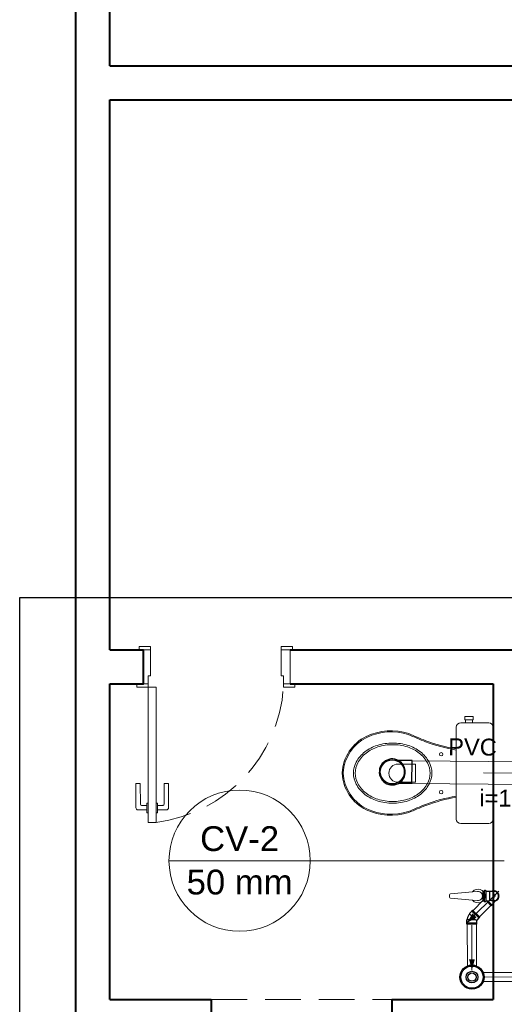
# Model space of a CAD drawing. Header units: millimetres. Extents: x 53 to 3943, y 29 to 3483.
# Tile 38 of 52: x 3866.28 to 3870.58, y 3467.32 to 3476.06. Entities that reach past the tile are written whole.
import ezdxf

# ---------------------------------------------------------------- set-up
doc = ezdxf.new("R2010")
doc.units = ezdxf.units.MM
doc.header["$MEASUREMENT"] = 0
doc.linetypes.add('HIDDEN2', pattern=[0.47625, 0.3175, -0.15875])
for name, color, linetype, lineweight in [('CV-Indicação coluna', 5, 'Continuous', 5), ('DI-Detalhes', 1, 'Continuous', 30), ('MB_ALVENARIA', 7, 'Continuous', 40), ('MB_ESQUADRIA', 7, 'Continuous', 5), ('MB_MOBILIÁRIO', 8, 'Continuous', 13), ('TQ-Condutos', 3, 'Continuous', 5), ('TQ-Sentido conduto', 9, 'Continuous', 5), ('TQ-Textos conduto', 7, 'Continuous', 5)]:
    doc.layers.add(name, color=color, linetype=linetype, lineweight=lineweight)
doc.layers.add('Simbolos', color=5, linetype='Continuous')
doc.layers.add('Simbolos_int', color=2, linetype='Continuous')
doc.styles.add('Arial', font='txt')

msp = doc.modelspace()

# ---------------------------------------------------------------- hatches: boundary and pattern name
at = {"layer": 'TQ-Sentido conduto', "linetype": 'Continuous'}
for points in [[(3870.2467, 3468.0438), (3870.3333, 3468.0938), (3870.2967, 3468.1304)], [(3870.2915, 3467.6255), (3870.3171, 3467.7222), (3870.2653, 3467.722)]]:
    msp.add_hatch(color=256, dxfattribs=at).paths.add_polyline_path(points)

# ---------------------------------------------------------------- linework, layer by layer
at = {"layer": 'CV-Indicação coluna'}
for p, q in [((3867.6052, 3468.5963), (3868.8575, 3468.5963)), ((3868.8575, 3468.5963), (3870.5784, 3468.5963))]:
    msp.add_line(p, q, dxfattribs=at)
msp.add_circle((3868.2313, 3468.5963), 0.6261, dxfattribs=at)
at = {"layer": 'DI-Detalhes'}
msp.add_lwpolyline([(3866.2815, 3470.9324), (3877.2057, 3470.9324), (3877.2057, 3467.2221), (3866.2815, 3467.2221), (3866.2815, 3470.9324)], dxfattribs=at)
at = {"layer": 'MB_ALVENARIA'}
msp.add_line((3866.7803, 3392.9457), (3866.7803, 3482.7857), dxfattribs=at)
for points in [[(3867.0803, 3475.6457), (3867.0803, 3479.7657)], [(3867.0803, 3475.6457), (3874.1803, 3475.6457)], [(3867.0803, 3475.3457), (3874.1803, 3475.3457)], [(3867.0803, 3470.4657), (3867.0803, 3475.3457)], [(3867.0803, 3470.4657), (3867.3803, 3470.4657)], [(3867.0803, 3470.1657), (3867.3803, 3470.1657), (3867.3803, 3470.4657)], [(3868.6803, 3470.4657), (3874.1803, 3470.4657)], [(3867.0803, 3470.1657), (3867.3803, 3470.1657)], [(3867.0803, 3467.3657), (3867.0803, 3470.1657)], [(3868.6803, 3470.1657), (3870.4803, 3470.1657)], [(3870.4803, 3470.1657), (3870.4803, 3467.3657)], [(3867.0803, 3467.3657), (3867.9803, 3467.3657)], [(3867.9803, 3467.3657), (3867.9803, 3467.0657)], [(3869.5803, 3467.3657), (3870.4803, 3467.3657)], [(3869.5803, 3467.3657), (3869.5803, 3467.0657)]]:
    msp.add_lwpolyline(points, dxfattribs=at)
at = {"layer": 'MB_ESQUADRIA'}
for p, q in [((3867.4402, 3470.4657), (3867.3702, 3470.4657)), ((3867.4402, 3470.4657), (3867.3702, 3470.4657)), ((3867.4402, 3470.4657), (3867.3702, 3470.4657)), ((3867.4402, 3470.4657), (3867.3702, 3470.4657)), ((3867.4403, 3470.2357), (3867.4402, 3470.4657)), ((3867.4403, 3470.2357), (3867.4402, 3470.4657)), ((3867.4403, 3470.2357), (3867.4402, 3470.4657)), ((3867.4403, 3470.2357), (3867.4402, 3470.4657)), ((3868.6003, 3470.2358), (3868.6004, 3470.4657)), ((3868.6003, 3470.2358), (3868.6004, 3470.4657)), ((3868.6004, 3470.4657), (3868.6704, 3470.4657)), ((3868.6004, 3470.4657), (3868.6704, 3470.4657)), ((3867.4203, 3470.2357), (3867.4203, 3470.1657)), ((3867.4203, 3470.2357), (3867.4403, 3470.2357)), ((3867.4203, 3470.2357), (3867.4203, 3470.1657)), ((3867.4203, 3470.2357), (3867.4403, 3470.2357)), ((3867.4203, 3470.2357), (3867.4203, 3470.1657)), ((3867.4203, 3470.2357), (3867.4403, 3470.2357)), ((3867.4203, 3470.2357), (3867.4203, 3470.1657)), ((3867.4203, 3470.2357), (3867.4403, 3470.2357)), ((3868.6203, 3470.2358), (3868.6003, 3470.2358)), ((3868.6203, 3470.2358), (3868.6003, 3470.2358)), ((3868.6203, 3470.2358), (3868.6203, 3470.1658)), ((3868.6203, 3470.2358), (3868.6203, 3470.1658)), ((3867.4204, 3470.1657), (3867.3703, 3470.1657)), ((3867.4204, 3470.1657), (3867.3703, 3470.1657)), ((3867.4204, 3470.1657), (3867.3703, 3470.1657)), ((3867.4204, 3470.1657), (3867.3703, 3470.1657)), ((3868.6203, 3470.1658), (3868.6703, 3470.1657)), ((3868.6203, 3470.1658), (3868.6703, 3470.1657)), ((3867.3111, 3469.2805), (3867.3511, 3469.2806)), ((3867.3111, 3469.2805), (3867.3511, 3469.2806)), ((3867.3112, 3469.0665), (3867.3111, 3469.2805)), ((3867.3112, 3469.0665), (3867.3111, 3469.2805)), ((3867.3511, 3469.2806), (3867.3512, 3469.0966)), ((3867.3511, 3469.2806), (3867.3512, 3469.0966)), ((3867.601, 3469.2807), (3867.561, 3469.2807)), ((3867.561, 3469.2807), (3867.5611, 3469.0967)), ((3867.601, 3469.2807), (3867.561, 3469.2807)), ((3867.561, 3469.2807), (3867.5611, 3469.0967)), ((3867.6011, 3469.0667), (3867.601, 3469.2807)), ((3867.6011, 3469.0667), (3867.601, 3469.2807)), ((3867.3612, 3469.0866), (3867.4085, 3469.0866)), ((3867.3612, 3469.0866), (3867.4085, 3469.0866)), ((3867.4084, 3469.1067), (3867.4211, 3469.1067)), ((3867.4085, 3469.0215), (3867.4084, 3469.1067)), ((3867.4084, 3469.1067), (3867.4211, 3469.1067)), ((3867.4085, 3469.0215), (3867.4084, 3469.1067)), ((3867.5038, 3469.1068), (3867.4911, 3469.1068)), ((3867.5038, 3469.1068), (3867.4911, 3469.1068)), ((3867.5039, 3469.0215), (3867.5038, 3469.1068)), ((3867.5039, 3469.0215), (3867.5038, 3469.1068)), ((3867.5511, 3469.0867), (3867.5038, 3469.0866)), ((3867.5511, 3469.0867), (3867.5038, 3469.0866)), ((3867.4085, 3469.0466), (3867.3312, 3469.0465)), ((3867.4085, 3469.0466), (3867.3312, 3469.0465)), ((3867.4212, 3469.0215), (3867.4085, 3469.0215)), ((3867.4212, 3469.0215), (3867.4085, 3469.0215)), ((3867.4912, 3469.0215), (3867.5039, 3469.0215)), ((3867.4912, 3469.0215), (3867.5039, 3469.0215)), ((3867.5039, 3469.0466), (3867.5811, 3469.0467)), ((3867.5039, 3469.0466), (3867.5811, 3469.0467))]:
    msp.add_line(p, q, dxfattribs=at)
for points in [[(3867.4402, 3470.4657), (3867.4402, 3470.4957), (3867.3402, 3470.4957), (3867.3402, 3470.4657), (3867.3702, 3470.4657)], [(3867.4402, 3470.4657), (3867.4402, 3470.4957), (3867.3402, 3470.4957), (3867.3402, 3470.4657), (3867.3702, 3470.4657)], [(3867.4402, 3470.4657), (3867.4402, 3470.4957), (3867.3402, 3470.4957), (3867.3402, 3470.4657), (3867.3702, 3470.4657)], [(3867.4402, 3470.4657), (3867.4402, 3470.4957), (3867.3402, 3470.4957), (3867.3402, 3470.4657), (3867.3702, 3470.4657)], [(3868.6004, 3470.4657), (3868.6004, 3470.4957), (3868.7004, 3470.4957), (3868.7004, 3470.4657), (3868.6704, 3470.4657)], [(3868.6004, 3470.4657), (3868.6004, 3470.4957), (3868.7004, 3470.4957), (3868.7004, 3470.4657), (3868.6704, 3470.4657)], [(3868.6803, 3470.4657), (3868.6803, 3470.1657)], [(3867.3703, 3470.1657), (3867.3204, 3470.1657), (3867.3204, 3470.1357), (3867.4204, 3470.1357), (3867.4204, 3470.1657), (3867.4203, 3470.1657)], [(3867.3703, 3470.1657), (3867.3204, 3470.1657), (3867.3204, 3470.1357), (3867.4204, 3470.1357), (3867.4204, 3470.1657), (3867.4203, 3470.1657)], [(3867.3703, 3470.1657), (3867.3204, 3470.1657), (3867.3204, 3470.1357), (3867.4204, 3470.1357), (3867.4204, 3470.1657), (3867.4203, 3470.1657)], [(3867.3703, 3470.1657), (3867.3204, 3470.1657), (3867.3204, 3470.1357), (3867.4204, 3470.1357), (3867.4204, 3470.1657), (3867.4203, 3470.1657)], [(3867.4904, 3468.9357), (3867.4904, 3470.1357), (3867.4204, 3470.1357), (3867.4204, 3468.9357), (3867.4904, 3468.9357)], [(3868.6703, 3470.1658), (3868.7203, 3470.1658), (3868.7203, 3470.1358), (3868.6203, 3470.1358), (3868.6203, 3470.1658), (3868.6203, 3470.1658)], [(3868.6703, 3470.1658), (3868.7203, 3470.1658), (3868.7203, 3470.1358), (3868.6203, 3470.1358), (3868.6203, 3470.1658), (3868.6203, 3470.1658)]]:
    msp.add_lwpolyline(points, dxfattribs=at)
at = {"layer": 'MB_ESQUADRIA', "linetype": 'HIDDEN2'}
msp.add_lwpolyline([(3867.9803, 3467.3657), (3869.5803, 3467.3657)], dxfattribs=at)
msp.add_arc((3867.3258, 3470.2226), 1.2974, 277.28835, 356.16281, dxfattribs=at)
msp.add_arc((3867.3258, 3470.2226), 1.2974, 277.28835, 356.16281, dxfattribs=at)
at = {"layer": 'MB_ESQUADRIA'}
for centre, radius, start, end in [((3867.3312, 3469.0665), 0.02, 180.03191, 270.03191), ((3867.3312, 3469.0665), 0.02, 180.03191, 270.03191), ((3867.3612, 3469.0966), 0.01, 180.03191, 270.03191), ((3867.3612, 3469.0966), 0.01, 180.03191, 270.03191), ((3867.5511, 3469.0967), 0.01, 270.03191, 0.03191), ((3867.5511, 3469.0967), 0.01, 270.03191, 0.03191), ((3867.5811, 3469.0667), 0.02, 270.03191, 0.03191), ((3867.5811, 3469.0667), 0.02, 270.03191, 0.03191)]:
    msp.add_arc(centre, radius, start, end, dxfattribs=at)
at = {"layer": 'MB_MOBILIÁRIO'}
for p, q in [((3870.4803, 3469.78), (3870.4803, 3468.9654)), ((3870.0919, 3468.2936), (3870.0919, 3468.2727)), ((3870.2964, 3468.3205), (3870.1011, 3468.3036)), ((3870.3396, 3468.3221), (3870.297, 3468.3188)), ((3870.2969, 3468.2475), (3870.1011, 3468.2627)), ((3870.3396, 3468.2442), (3870.2969, 3468.2475))]:
    msp.add_line(p, q, dxfattribs=at)
for points in [[(3870.2297, 3469.8458), (3870.2297, 3469.8759), (3870.2655, 3469.8759), (3870.3013, 3469.8759), (3870.3013, 3469.8458), (3870.2956, 3469.8458), (3870.2956, 3469.8201)], [(3870.2297, 3469.8458), (3870.2355, 3469.8458)], [(3870.2956, 3469.8458), (3870.2355, 3469.8458)], [(3870.2355, 3469.8458), (3870.2355, 3469.8201)], [(3870.4803, 3469.78), (3870.4803, 3469.78), (3870.4774, 3469.7957), (3870.4688, 3469.8086), (3870.456, 3469.8172), (3870.4402, 3469.8201), (3870.1925, 3469.8201), (3870.1925, 3469.8201), (3870.1768, 3469.8172), (3870.1639, 3469.8086), (3870.1553, 3469.7957), (3870.1524, 3469.78), (3870.1524, 3469.3734)], [(3870.151, 3469.5781), (3870.151, 3469.5781), (3870.1524, 3469.5777)], [(3869.6356, 3469.4536), (3869.7902, 3469.4536), (3869.7902, 3469.372)], [(3869.6356, 3469.2918), (3869.7902, 3469.2918), (3869.7902, 3469.3734)], [(3870.4803, 3468.9654), (3870.4803, 3468.9654), (3870.4774, 3468.9496), (3870.4688, 3468.9382), (3870.456, 3468.9296), (3870.4402, 3468.9267), (3870.1925, 3468.9267), (3870.1925, 3468.9267), (3870.1768, 3468.9296), (3870.1639, 3468.9382), (3870.1553, 3468.9496), (3870.1524, 3468.9654), (3870.1524, 3469.3734)], [(3870.151, 3469.1687), (3870.151, 3469.1687), (3870.1524, 3469.169)]]:
    msp.add_lwpolyline(points, dxfattribs=at)
for points in [[(3869.9363, 3469.3734, 0.124451), (3869.9114, 3469.4716), (3869.9114, 3469.4716, 0.105729), (3869.8344, 3469.562), (3869.8344, 3469.562, 0.086876), (3869.7253, 3469.6189), (3869.7253, 3469.6189, 0.077041), (3869.5884, 3469.6402), (3869.5884, 3469.6402, 0.077041), (3869.4515, 3469.6189), (3869.4515, 3469.6189, 0.086876), (3869.3424, 3469.562), (3869.3424, 3469.562, 0.105729), (3869.2653, 3469.4716), (3869.2653, 3469.4716, 0.124451), (3869.2405, 3469.3734), (3869.2405, 3469.3734, 0.124451), (3869.2653, 3469.2751), (3869.2653, 3469.2751, 0.105729), (3869.3424, 3469.1847), (3869.3424, 3469.1847, 0.086876), (3869.4515, 3469.1278), (3869.4515, 3469.1278, 0.077041), (3869.5884, 3469.1066), (3869.5884, 3469.1066, 0.077041), (3869.7253, 3469.1278), (3869.7253, 3469.1278, 0.086876), (3869.8344, 3469.1847), (3869.8344, 3469.1847, 0.105729), (3869.9114, 3469.2751), (3869.9114, 3469.2751, 0.124451), (3869.9363, 3469.3734), (3869.9363, 3469.3734)], [(3869.92, 3469.3734, 0.124451), (3869.8968, 3469.4652), (3869.8968, 3469.4652, 0.105729), (3869.8238, 3469.5509), (3869.8238, 3469.5509, 0.086876), (3869.7197, 3469.6052), (3869.7197, 3469.6052, 0.077041), (3869.5884, 3469.6255), (3869.5884, 3469.6255, 0.077041), (3869.457, 3469.6052), (3869.457, 3469.6052, 0.086876), (3869.3529, 3469.5509), (3869.3529, 3469.5509, 0.105729), (3869.2799, 3469.4652), (3869.2799, 3469.4652, 0.124451), (3869.2567, 3469.3734), (3869.2567, 3469.3734, 0.124451), (3869.2799, 3469.2815), (3869.2799, 3469.2815, 0.105729), (3869.3529, 3469.1959), (3869.3529, 3469.1959, 0.086876), (3869.457, 3469.1416), (3869.457, 3469.1416, 0.077041), (3869.5884, 3469.1212), (3869.5884, 3469.1212, 0.077041), (3869.7197, 3469.1416), (3869.7197, 3469.1416, 0.086876), (3869.8238, 3469.1959), (3869.8238, 3469.1959, 0.105729), (3869.8968, 3469.2815), (3869.8968, 3469.2815, 0.124451), (3869.92, 3469.3734), (3869.92, 3469.3734)]]:
    msp.add_lwpolyline(points, format="xyb", dxfattribs=at)
for centre in [(3870.0186, 3469.5409), (3870.0186, 3469.2044)]:
    msp.add_circle(centre, 0.015, dxfattribs=at)
for centre, radius, start, end in [((3869.52, 3469.3568), 0.3797, 115.76246, 177.20811), ((3869.52, 3469.3568), 0.3702, 115.76246, 177.20811), ((3869.574, 3469.2384), 0.5098, 72.09039, 115.44583), ((3869.5736, 3469.2458), 0.4934, 71.86702, 115.76246), ((3890.76, 3520.1225), 54.6199, 247.35144, 247.52574), ((3891.9575, 3522.9987), 57.726, 247.353796, 247.518324), ((3870.4132, 3471.0902), 1.5346, 249.69088, 260.16298), ((3870.4132, 3471.0902), 1.5251, 249.69088, 260.16298), ((3869.6356, 3469.3727), 0.0809, 90, 270), ((3869.52, 3469.39), 0.3797, 182.79189, 244.23754), ((3869.52, 3469.39), 0.3702, 182.79189, 244.23754), ((3870.4132, 3467.6566), 1.5346, 99.83702, 110.30912), ((3870.4132, 3467.6566), 1.5251, 99.83702, 110.30912), ((3869.5736, 3469.501), 0.4934, 244.23754, 288.13298), ((3890.76, 3418.6242), 54.6199, 112.47426, 112.64856), ((3891.9575, 3415.748), 57.726, 112.481676, 112.646204), ((3869.574, 3469.5084), 0.5098, 244.55417, 287.90961), ((3870.1019, 3468.2936), 0.01, 94.44626, 180), ((3870.1019, 3468.2727), 0.01, 180, 265.55374), ((3870.3457, 3468.2832), 0.0618, 217.13786, 142.86214), ((3870.3457, 3468.2831), 0.0394, 261.10748, 98.89252)]:
    msp.add_arc(centre, radius, start, end, dxfattribs=at)
at = {"layer": 'Simbolos'}
for p, q in [((3869.7614, 3469.4839), (3869.6407, 3469.485)), ((3869.7595, 3469.2807), (3869.6389, 3469.2818)), ((3870.3918, 3468.239), (3870.3918, 3468.3272)), ((3870.3918, 3468.3272), (3870.398, 3468.3272)), ((3870.4007, 3468.3317), (3870.3999, 3468.3287)), ((3870.4026, 3468.3332), (3870.4122, 3468.3332)), ((3870.4142, 3468.3314), (3870.4144, 3468.329)), ((3870.4164, 3468.3272), (3870.4447, 3468.3272)), ((3870.4447, 3468.3272), (3870.4476, 3468.3243)), ((3870.4662, 3468.3243), (3870.4476, 3468.3243)), ((3870.4858, 3468.3244), (3870.4662, 3468.3243)), ((3870.3918, 3468.239), (3870.398, 3468.239)), ((3870.4008, 3468.2345), (3870.3999, 3468.2375)), ((3870.4027, 3468.233), (3870.4123, 3468.233)), ((3870.4142, 3468.2348), (3870.4145, 3468.2372)), ((3870.4164, 3468.239), (3870.4448, 3468.239)), ((3870.4629, 3468.1957), (3870.4196, 3468.239)), ((3870.4448, 3468.239), (3870.4477, 3468.2419)), ((3870.4663, 3468.242), (3870.4477, 3468.2419)), ((3870.4629, 3468.1957), (3870.4686, 3468.2014)), ((3870.4858, 3468.242), (3870.4663, 3468.242)), ((3870.4686, 3468.2042), (3870.4898, 3468.2255)), ((3870.4686, 3468.2014), (3870.4686, 3468.2042)), ((3870.5011, 3468.2402), (3870.4898, 3468.2289)), ((3870.4898, 3468.2255), (3870.4898, 3468.2289)), ((3870.2913, 3468.1501), (3870.2701, 3468.1289)), ((3870.2701, 3468.1289), (3870.2701, 3468.1255)), ((3870.2969, 3468.1586), (3870.2913, 3468.1529)), ((3870.2913, 3468.1529), (3870.2913, 3468.1501)), ((3870.3614, 3468.0941), (3870.2969, 3468.1586)), ((3870.3614, 3468.0941), (3870.3558, 3468.0885)), ((3870.2447, 3468.0404), (3870.2467, 3468.0424)), ((3870.2447, 3468.0324), (3870.2447, 3468.0404)), ((3870.336, 3468.0325), (3870.2447, 3468.0324)), ((3870.2467, 3468.0724), (3870.2491, 3468.0748)), ((3870.2467, 3468.0424), (3870.2467, 3468.0724)), ((3870.353, 3468.0885), (3870.3339, 3468.0694)), ((3870.3339, 3468.0425), (3870.3339, 3468.0694)), ((3870.336, 3468.0405), (3870.3339, 3468.0425)), ((3870.336, 3468.0325), (3870.336, 3468.0405)), ((3870.3558, 3468.0885), (3870.353, 3468.0885))]:
    msp.add_line(p, q, dxfattribs=at)
for points in [[(3869.6407, 3469.485), (3869.6246, 3469.4922), (3869.6077, 3469.497), (3869.5902, 3469.4991), (3869.5726, 3469.4985), (3869.5553, 3469.4952), (3869.5387, 3469.4894), (3869.5232, 3469.481), (3869.5091, 3469.4705), (3869.4968, 3469.4579), (3869.4866, 3469.4435), (3869.4787, 3469.4278), (3869.4732, 3469.4111), (3869.4704, 3469.3937), (3869.4702, 3469.3761), (3869.4727, 3469.3587), (3869.4779, 3469.3418), (3869.4855, 3469.326), (3869.4955, 3469.3115), (3869.5076, 3469.2987), (3869.5215, 3469.2878), (3869.5368, 3469.2792), (3869.5533, 3469.2731), (3869.5706, 3469.2695), (3869.5881, 3469.2686), (3869.6057, 3469.2704), (3869.6227, 3469.2748), (3869.6389, 3469.2818)], [(3869.6389, 3469.2818), (3869.6507, 3469.2889), (3869.6616, 3469.2974), (3869.6713, 3469.3072), (3869.6799, 3469.318), (3869.6871, 3469.3298), (3869.6928, 3469.3423), (3869.697, 3469.3555), (3869.6996, 3469.3691), (3869.7006, 3469.3828), (3869.6999, 3469.3966), (3869.6975, 3469.4102), (3869.6936, 3469.4235), (3869.688, 3469.4361), (3869.6811, 3469.448), (3869.6727, 3469.459), (3869.6631, 3469.4689), (3869.6524, 3469.4776), (3869.6407, 3469.485)], [(3870.398, 3468.3272), (3870.3983, 3468.3272), (3870.3985, 3468.3273), (3870.3988, 3468.3274), (3870.3991, 3468.3275), (3870.3993, 3468.3277), (3870.3995, 3468.3279), (3870.3997, 3468.3282), (3870.3998, 3468.3284), (3870.3999, 3468.3287)], [(3870.4026, 3468.3332), (3870.4024, 3468.3332), (3870.4021, 3468.3331), (3870.4018, 3468.333), (3870.4015, 3468.3329), (3870.4013, 3468.3327), (3870.4011, 3468.3325), (3870.4009, 3468.3323), (3870.4008, 3468.332), (3870.4007, 3468.3317)], [(3870.4142, 3468.3314), (3870.4141, 3468.3317), (3870.414, 3468.332), (3870.4139, 3468.3323), (3870.4137, 3468.3326), (3870.4134, 3468.3328), (3870.4132, 3468.333), (3870.4128, 3468.3331), (3870.4125, 3468.3332), (3870.4122, 3468.3332)], [(3870.4144, 3468.329), (3870.4144, 3468.3287), (3870.4145, 3468.3284), (3870.4147, 3468.3281), (3870.4149, 3468.3279), (3870.4152, 3468.3276), (3870.4154, 3468.3275), (3870.4157, 3468.3273), (3870.416, 3468.3272), (3870.4164, 3468.3272)], [(3870.4858, 3468.242), (3870.493, 3468.2426), (3870.4999, 3468.2445), (3870.5064, 3468.2475), (3870.5123, 3468.2516), (3870.5173, 3468.2567), (3870.5215, 3468.2626), (3870.5245, 3468.2691), (3870.5263, 3468.276), (3870.527, 3468.2832), (3870.5263, 3468.2903), (3870.5245, 3468.2973), (3870.5214, 3468.3038), (3870.5173, 3468.3096), (3870.5122, 3468.3147), (3870.5064, 3468.3188), (3870.4998, 3468.3219), (3870.4929, 3468.3237), (3870.4858, 3468.3243)], [(3870.4, 3468.2375), (3870.3999, 3468.2378), (3870.3997, 3468.2381), (3870.3996, 3468.2383), (3870.3994, 3468.2385), (3870.3991, 3468.2387), (3870.3989, 3468.2388), (3870.3986, 3468.2389), (3870.3983, 3468.239), (3870.398, 3468.239)], [(3870.4008, 3468.2345), (3870.4009, 3468.2342), (3870.401, 3468.234), (3870.4012, 3468.2337), (3870.4014, 3468.2335), (3870.4016, 3468.2333), (3870.4019, 3468.2332), (3870.4021, 3468.2331), (3870.4024, 3468.233), (3870.4027, 3468.233)], [(3870.4123, 3468.233), (3870.4126, 3468.233), (3870.4129, 3468.2331), (3870.4132, 3468.2333), (3870.4135, 3468.2334), (3870.4137, 3468.2337), (3870.4139, 3468.2339), (3870.4141, 3468.2342), (3870.4142, 3468.2345), (3870.4143, 3468.2348)], [(3870.4164, 3468.239), (3870.4161, 3468.239), (3870.4158, 3468.2389), (3870.4155, 3468.2388), (3870.4152, 3468.2386), (3870.415, 3468.2384), (3870.4148, 3468.2381), (3870.4146, 3468.2378), (3870.4145, 3468.2375), (3870.4144, 3468.2372)], [(3870.2701, 3468.1255), (3870.2666, 3468.1204), (3870.2634, 3468.1152), (3870.2604, 3468.1098), (3870.2578, 3468.1042), (3870.2555, 3468.0985), (3870.2534, 3468.0927), (3870.2517, 3468.0868), (3870.2502, 3468.0809), (3870.2491, 3468.0748)]]:
    msp.add_lwpolyline(points, dxfattribs=at)
for radius in [0.107, 0.052]:
    msp.add_circle((3870.2916, 3467.5636), radius, dxfattribs=at)
at = {"layer": 'Simbolos_int'}
for p, q in [((3869.7595, 3469.2807), (3869.7614, 3469.4839)), ((3870.3995, 3468.3272), (3870.3995, 3468.239)), ((3870.4146, 3468.3272), (3870.4146, 3468.239)), ((3870.4476, 3468.3243), (3870.4477, 3468.2419)), ((3870.4997, 3468.2832), (3870.4751, 3468.2832)), ((3870.4858, 3468.3025), (3870.4858, 3468.2671)), ((3870.4686, 3468.2042), (3870.4337, 3468.239)), ((3870.4898, 3468.2289), (3870.4808, 3468.2378)), ((3870.3207, 3468.0749), (3870.2701, 3468.1255)), ((3870.2913, 3468.1501), (3870.353, 3468.0885)), ((3870.3339, 3468.0425), (3870.2467, 3468.0424)), ((3870.2491, 3468.0748), (3870.3207, 3468.0749)), ((3870.3207, 3468.0749), (3870.3265, 3468.0725)), ((3870.3265, 3468.0725), (3870.3339, 3468.0694))]:
    msp.add_line(p, q, dxfattribs=at)
for points in [[(3870.4663, 3468.2419), (3870.4726, 3468.2395), (3870.4792, 3468.238), (3870.486, 3468.2376), (3870.4928, 3468.2381), (3870.4994, 3468.2396), (3870.5057, 3468.2422), (3870.5116, 3468.2456), (3870.5169, 3468.2498), (3870.5215, 3468.2548), (3870.5253, 3468.2604), (3870.5283, 3468.2666), (3870.5303, 3468.2731), (3870.5313, 3468.2798), (3870.5313, 3468.2866), (3870.5302, 3468.2933), (3870.5282, 3468.2998), (3870.5253, 3468.3059), (3870.5215, 3468.3115), (3870.5169, 3468.3165), (3870.5116, 3468.3208), (3870.5057, 3468.3242), (3870.4994, 3468.3267), (3870.4927, 3468.3282), (3870.486, 3468.3288), (3870.4792, 3468.3283), (3870.4726, 3468.3268), (3870.4662, 3468.3243)], [(3870.5011, 3468.2402), (3870.5062, 3468.2424), (3870.5109, 3468.2451), (3870.5153, 3468.2484), (3870.5192, 3468.2522), (3870.5227, 3468.2564), (3870.5256, 3468.261), (3870.528, 3468.2659), (3870.5298, 3468.2711), (3870.5309, 3468.2765), (3870.5314, 3468.2819), (3870.5312, 3468.2874), (3870.5304, 3468.2928), (3870.5289, 3468.2981), (3870.5268, 3468.3031), (3870.5241, 3468.3079), (3870.5209, 3468.3123), (3870.5171, 3468.3163), (3870.5129, 3468.3198), (3870.5083, 3468.3228), (3870.5034, 3468.3252), (3870.4983, 3468.327), (3870.4929, 3468.3282), (3870.4875, 3468.3287), (3870.482, 3468.3286), (3870.4766, 3468.3278), (3870.4713, 3468.3264), (3870.4662, 3468.3243)]]:
    msp.add_lwpolyline(points, dxfattribs=at)
for centre, radius in [((3869.5853, 3469.3839), 0.1065), ((3870.2916, 3467.5636), 0.0985), ((3870.2916, 3467.5636), 0.037)]:
    msp.add_circle(centre, radius, dxfattribs=at)
at = {"layer": 'TQ-Condutos'}
for p, q in [((3869.7614, 3469.4823), (3871.4297, 3469.4673)), ((3869.7596, 3469.2823), (3871.4299, 3469.2673)), ((3870.3918, 3468.2457), (3870.3009, 3468.1546)), ((3870.459, 3468.1997), (3870.3575, 3468.0981)), ((3870.2505, 3468.0324), (3870.2514, 3467.6627)), ((3870.3305, 3468.0325), (3870.3314, 3467.6629)), ((3870.3906, 3467.6041), (3870.7354, 3467.6059)), ((3870.3913, 3467.5241), (3870.7354, 3467.5259))]:
    msp.add_line(p, q, dxfattribs=at)
at = {"layer": 'TQ-Sentido conduto'}
for points in [[(3870.3951, 3469.3766), (3870.7951, 3469.373)], [(3870.5294, 3468.3268), (3870.2467, 3468.0438)], [(3870.2905, 3468.0255), (3870.2915, 3467.6255)], [(3870.405, 3467.5642), (3870.805, 3467.5662)]]:
    msp.add_lwpolyline(points, dxfattribs=at)

# ---------------------------------------------------------------- texts
at = {"layer": 'CV-Indicação coluna', "char_height": 0.22, "attachment_point": 8, "line_spacing_factor": 0.6, "style": 'Arial'}
for s, insert, width in [('CV-2', (3868.2313, 3468.6789), 1.366992), ('50 mm', (3868.2313, 3468.2937), 1.833691)]:
    msp.add_mtext(s, dxfattribs=dict(at, insert=insert, width=width))
at = {"layer": 'TQ-Textos conduto', "char_height": 0.15, "rotation": 359.48434, "line_spacing_factor": 0.6, "style": 'Arial'}
for s, insert, width, attachment_point in [('PVC', (3870.5115, 3469.5261), 0.863584, 9), ('i=1%', (3870.5924, 3469.0753), 0.945615, 8)]:
    msp.add_mtext(s, dxfattribs=dict(at, insert=insert, width=width, attachment_point=attachment_point))

doc.saveas('drawing.dxf')
